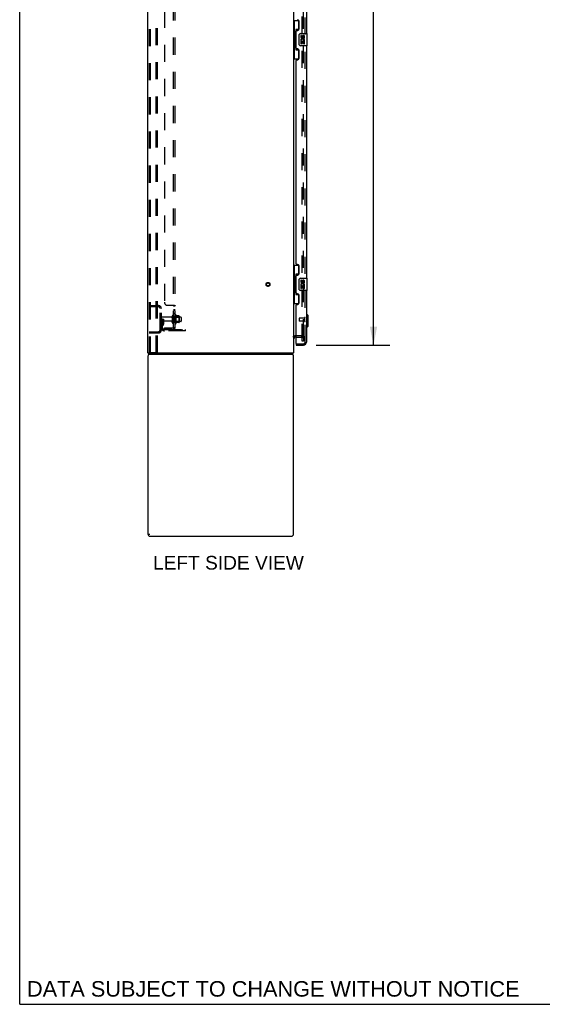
# Model space of a CAD drawing. Header units: inches. Extents: x 0 to 256, y 0 to 166.
# Tile 1 of 30: x 0 to 43, y 0 to 81. Entities that reach past the tile are written whole.
import ezdxf

# ---------------------------------------------------------------- set-up
doc = ezdxf.new("R2010")
doc.units = ezdxf.units.IN
doc.header["$LTSCALE"] = 14.074305
doc.header["$MEASUREMENT"] = 0
doc.linetypes.add('HIDDEN', pattern=[0.2, 0.1, -0.1])
doc.layers.get('0').update_dxf_attribs({"linetype": 'CONTINUOUS'})
for name, color, linetype in [('DEFAULT_2', 8, 'HIDDEN'), ('DIMENSIONS', 7, 'CONTINUOUS'), ('MAIN_OR_RIGHT_DOOR_ASSEMBLY', 7, 'CONTINUOUS'), ('SECONDARY_OR_LEFT_DOOR_ASSEMBLY', 7, 'CONTINUOUS'), ('SUBPANEL', 7, 'CONTINUOUS')]:
    doc.layers.add(name, color=color, linetype=linetype)
doc.styles.get("Standard").update_dxf_attribs({"font": 'arial.ttf'})
doc.dimstyles.new('DIMSTYLE_1', dxfattribs={"dimtxt": 1.128955, "dimasz": 1.505273, "dimexe": 0.09, "dimexo": 0.07, "dimgap": 0.0375, "dimtad": 0, "dimtih": 1, "dimtoh": 1, "dimzin": 4, "dimdsep": 46, "dimtxsty": 'Standard', "dimblk": '_FILLED', "dimblk1": '_FILLED', "dimblk2": '_FILLED', "dimcen": 0.09, "dimazin": 1, "dimtfac": 1, "dimtdec": 3, "dimtofl": 0, "dimtmove": 0, "dimatfit": 3, "dimldrblk": '_FILLED', "dimfxl": 0, "dimtolj": 1, "dimtzin": 4, "dimarcsym": 0})

# ---------------------------------------------------------------- blocks, each defined once
blk = doc.blocks.new('_FILLED')
at = {"color": 0, "linetype": 'ByBlock'}
blk.add_solid([(0, 0), (-1, 0.2), (-1, -0.2)], dxfattribs=at)
blk = doc.blocks.new('*D11')
at = {"layer": 'DIMENSIONS', "color": 2, "linetype": 'Continuous'}
for p, q in [((24.445, 124.828), (30.53, 124.828)), ((29.175, 124.828), (29.175, 91.525)), ((29.175, 54.328), (29.175, 87.574)), ((24.445, 54.328), (30.53, 54.328))]:
    blk.add_line(p, q, dxfattribs=at)
at = {"layer": 'DIMENSIONS', "color": 2, "linetype": 'Continuous', "xscale": 1.5052732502, "yscale": 1.5052732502, "zscale": 1.5052732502}
for p, rotation in [((29.175, 124.828), 90), ((29.175, 54.328), 270)]:
    blk.add_blockref('_FILLED', p, dxfattribs=dict(at, rotation=rotation))
at = {"layer": 'DIMENSIONS', "color": 2, "linetype": 'Continuous', "insert": (29.175, 90.96), "char_height": 1.129, "width": 5.77488, "attachment_point": 2, "line_spacing_factor": 0.9}
blk.add_mtext('70.50\\PDOORS', dxfattribs=at)

msp = doc.modelspace()

# ---------------------------------------------------------------- linework, layer by layer
at = {"color": 7, "linetype": 'Continuous'}
for p, q in [((0, 0), (0, 165.58)), ((22.784, 54.974), (22.722, 54.974)), ((10.632, 53.578), (10.632, 53.682)), ((10.632, 53.578), (22.503, 53.578)), ((22.503, 53.578), (22.503, 53.682)), ((22.529, 53.675), (22.52, 53.682)), ((10.705, 38.698), (10.705, 38.771)), ((0, 0), (255.896, 0))]:
    msp.add_line(p, q, dxfattribs=at)
at = {"color": 3, "linetype": 'Continuous'}
for p, q in [((10.58, 53.682), (10.58, 125.474)), ((22.58, 125.474), (22.58, 53.682)), ((10.58, 53.682), (22.58, 53.682)), ((10.58, 53.412), (10.58, 38.745)), ((22.58, 38.745), (22.58, 53.412)), ((10.746, 38.578), (22.413, 38.578))]:
    msp.add_line(p, q, dxfattribs=at)
at = {"color": 7, "linetype": 'Continuous'}
for points in [[(22.515, 53.614), (22.515, 53.608), (22.514, 53.604), (22.514, 53.599), (22.513, 53.595), (22.512, 53.592), (22.512, 53.588), (22.511, 53.586), (22.509, 53.583), (22.508, 53.581), (22.507, 53.58), (22.506, 53.579), (22.504, 53.579), (22.503, 53.578)], [(22.529, 53.675), (22.527, 53.673), (22.526, 53.67), (22.524, 53.666), (22.522, 53.662), (22.521, 53.657), (22.52, 53.652), (22.519, 53.646), (22.518, 53.641), (22.517, 53.636), (22.517, 53.63), (22.516, 53.625), (22.515, 53.614)]]:
    msp.add_lwpolyline(points, dxfattribs=at)
for centre, radius, start, end in [((22.722, 54.832), 0.142, 90, 180), ((22.333, 53.825), 0.246, 322.60593, 324.66952)]:
    msp.add_arc(centre, radius, start, end, dxfattribs=at)
at = {"color": 3, "linetype": 'Continuous'}
for centre, start, end in [((10.746, 53.412), 90, 180), ((22.413, 53.412), 0, 90), ((10.746, 38.745), 180, 270), ((22.413, 38.745), 270, 360)]:
    msp.add_arc(centre, 0.167, start, end, dxfattribs=at)
at = {"layer": 'DEFAULT_2', "color": 8, "linetype": 'HIDDEN'}
for p, q in [((10.684, 125.413), (10.684, 53.743)), ((10.757, 125.413), (10.757, 53.743)), ((11.258, 53.713), (11.258, 125.443)), ((11.362, 53.713), (11.362, 125.443)), ((23.288, 54.662), (23.288, 124.495)), ((23.392, 55.053), (23.392, 124.174)), ((10.684, 57.578), (11.437, 57.578)), ((11.437, 57.474), (10.684, 57.474)), ((11.32, 57.474), (11.32, 57.578)), ((11.404, 57.474), (11.404, 57.578)), ((11.58, 55.575), (11.58, 57.332)), ((11.684, 55.575), (11.684, 57.332)), ((12.879, 56.809), (12.879, 56.098)), ((11.788, 56.453), (11.684, 56.453)), ((12.515, 56.619), (11.714, 56.619)), ((12.515, 56.287), (11.714, 56.287)), ((11.772, 56.107), (11.723, 56.039)), ((11.774, 56.113), (11.774, 56.453)), ((11.774, 56.278), (11.878, 56.278)), ((11.788, 56.453), (11.878, 56.453)), ((11.788, 55.752), (11.788, 56.453)), ((11.856, 56.046), (11.807, 55.978)), ((11.878, 56.113), (11.878, 56.453)), ((12.578, 56.718), (12.578, 56.189)), ((12.684, 56.718), (12.684, 56.189)), ((13.279, 56.636), (12.684, 56.636)), ((13.279, 56.27), (12.684, 56.27)), ((12.809, 56.788), (12.809, 56.119)), ((12.829, 56.637), (12.809, 56.657)), ((12.829, 56.27), (12.809, 56.25)), ((12.829, 56.637), (13.125, 56.637)), ((12.829, 56.637), (12.829, 56.27)), ((12.829, 56.27), (13.125, 56.27)), ((13.134, 56.731), (12.907, 56.731)), ((13.134, 56.176), (12.907, 56.176)), ((13.125, 56.637), (13.145, 56.657)), ((13.125, 56.637), (13.125, 56.27)), ((13.125, 56.27), (13.145, 56.25)), ((13.145, 56.709), (13.145, 56.198)), ((13.309, 56.606), (13.309, 56.3)), ((10.684, 55.432), (11.437, 55.432)), ((10.684, 55.328), (11.437, 55.328)), ((11.32, 55.432), (11.32, 55.328)), ((11.404, 55.328), (11.404, 55.432)), ((11.93, 55.61), (13.684, 55.61)), ((13.684, 55.506), (11.93, 55.506)), ((13.181, 55.506), (13.181, 55.61)), ((13.437, 55.506), (13.437, 55.61)), ((13.684, 55.506), (13.684, 55.61)), ((23.206, 55.078), (22.722, 55.078)), ((22.784, 54.974), (23.206, 54.974)), ((23.392, 54.662), (23.288, 54.662)), ((23.392, 55.053), (23.392, 54.662)), ((10.705, 53.713), (10.779, 53.713)), ((10.779, 53.713), (11.362, 53.713))]:
    msp.add_line(p, q, dxfattribs=at)
for points in [[(10.684, 53.743), (10.685, 53.735), (10.687, 53.728), (10.69, 53.722), (10.694, 53.717), (10.699, 53.715), (10.705, 53.713)], [(10.757, 53.743), (10.758, 53.735), (10.76, 53.728), (10.764, 53.722), (10.768, 53.717), (10.773, 53.715), (10.779, 53.713)]]:
    msp.add_lwpolyline(points, dxfattribs=at)
for radius in [0.164, 0.124]:
    msp.add_circle((20.476, 59.328), radius, dxfattribs=at)
for centre, radius, start, end in [((11.437, 57.332), 0.246, 0, 90), ((11.437, 57.332), 0.142, 0, 90), ((12.847, 56.788), 0.0384, 34.44966, 180), ((12.279, 56.453), 0.698, 23.96793, 30.66313), ((11.714, 56.589), 0.03, 90, 180), ((11.714, 56.317), 0.03, 180, 270), ((11.892, 55.918), 0.208, 144.24611, 180), ((11.764, 56.113), 0.01, 324.24611, 360), ((11.764, 56.113), 0.114, 324.24611, 360), ((12.515, 56.682), 0.0625, 270, 360), ((12.515, 56.225), 0.0625, 0, 90), ((12.631, 56.718), 0.053, 0, 180), ((12.631, 56.189), 0.053, 180, 360), ((12.847, 56.119), 0.0384, 180, 325.55034), ((12.279, 56.453), 0.698, 329.33687, 336.03207), ((12.925, 56.741), 0.01, 203.96793, 270), ((12.925, 56.166), 0.01, 90, 156.03207), ((13.134, 56.721), 0.01, 5.19383, 90), ((13.134, 56.186), 0.01, 270, 354.80617), ((13.004, 56.709), 0.141, 0, 5.20805), ((13.004, 56.198), 0.141, 354.79195, 360), ((13.279, 56.606), 0.03, 0, 90), ((13.279, 56.3), 0.03, 270, 360), ((11.437, 55.575), 0.246, 270, 360), ((11.437, 55.575), 0.142, 270, 360), ((11.93, 55.752), 0.246, 180, 270), ((11.892, 55.918), 0.104, 144.24611, 180), ((11.93, 55.752), 0.142, 180, 270), ((22.722, 54.832), 0.246, 90, 142.75862), ((23.206, 54.892), 0.186, 0, 90), ((23.206, 54.892), 0.0823, 0, 90)]:
    msp.add_arc(centre, radius, start, end, dxfattribs=at)
at = {"layer": 'MAIN_OR_RIGHT_DOOR_ASSEMBLY', "color": 8, "linetype": 'HIDDEN'}
for p, q in [((23.534, 54.575), (23.534, 124.582)), ((22.804, 54.432), (23.391, 54.432))]:
    msp.add_line(p, q, dxfattribs=at)
msp.add_arc((23.391, 54.575), 0.142, 270, 360, dxfattribs=at)
at = {"layer": 'SECONDARY_OR_LEFT_DOOR_ASSEMBLY', "color": 8, "linetype": 'HIDDEN'}
for p, q in [((23.534, 54.575), (23.534, 124.582)), ((23.034, 56.546), (23.034, 56.318)), ((23.491, 56.556), (23.044, 56.556)), ((23.491, 56.308), (23.044, 56.308)), ((23.491, 56.574), (23.491, 56.29))]:
    msp.add_line(p, q, dxfattribs=at)
at = {"layer": 'SECONDARY_OR_LEFT_DOOR_ASSEMBLY', "color": 3, "linetype": 'Continuous'}
for p, q in [((23.638, 99.162), (23.638, 79.995)), ((23.034, 80.393), (23.034, 81.013)), ((22.784, 78.788), (22.784, 80.203)), ((22.844, 80.263), (22.904, 80.263)), ((22.904, 78.728), (22.844, 78.728)), ((23.638, 78.995), (23.638, 59.828)), ((23.034, 77.978), (23.034, 78.598)), ((22.784, 61.036), (22.784, 77.788)), ((22.844, 77.848), (22.904, 77.848)), ((22.904, 60.976), (22.844, 60.976)), ((22.844, 60.096), (22.904, 60.096)), ((23.034, 60.226), (23.034, 60.846)), ((22.784, 58.621), (22.784, 60.036)), ((22.904, 58.561), (22.844, 58.561)), ((23.034, 57.811), (23.034, 58.431)), ((23.638, 58.828), (23.638, 54.575)), ((22.784, 54.452), (22.784, 57.621)), ((22.844, 57.681), (22.904, 57.681)), ((22.804, 54.432), (23.391, 54.432)), ((22.784, 54.328), (23.391, 54.328))]:
    msp.add_line(p, q, dxfattribs=at)
at = {"layer": 'SECONDARY_OR_LEFT_DOOR_ASSEMBLY', "color": 7, "linetype": 'Continuous'}
for p, q in [((22.58, 81.07), (23.02, 81.07)), ((22.619, 81.07), (22.619, 80.045)), ((22.984, 80.335), (22.757, 80.335)), ((22.757, 80.335), (22.757, 78.655)), ((22.984, 81.07), (22.984, 80.29)), ((22.597, 80.045), (22.72, 80.045)), ((22.597, 80.045), (22.597, 78.945)), ((22.72, 80.075), (22.72, 80.096)), ((22.72, 78.945), (22.72, 80.045)), ((23.043, 79.095), (23.043, 79.895)), ((23.143, 79.995), (23.683, 79.995)), ((23.243, 79.841), (23.181, 79.841)), ((23.181, 79.841), (23.181, 79.705)), ((23.243, 79.705), (23.243, 79.841)), ((23.309, 79.767), (23.309, 79.698)), ((23.369, 79.705), (23.369, 79.747)), ((23.432, 79.747), (23.432, 79.61)), ((23.432, 79.61), (23.495, 79.61)), ((23.495, 79.61), (23.495, 79.747)), ((23.698, 79.01), (23.698, 79.98)), ((22.597, 78.945), (22.72, 78.945)), ((22.619, 78.945), (22.619, 77.92)), ((22.72, 78.894), (22.72, 78.915)), ((23.683, 78.995), (23.143, 78.995)), ((23.199, 79.38), (23.181, 79.38)), ((23.181, 79.38), (23.181, 79.149)), ((23.181, 79.149), (23.243, 79.149)), ((23.233, 79.38), (23.261, 79.399)), ((23.233, 79.38), (23.495, 79.38)), ((23.243, 79.317), (23.309, 79.317)), ((23.243, 79.149), (23.243, 79.317)), ((23.309, 79.317), (23.309, 79.181)), ((23.309, 79.181), (23.369, 79.181)), ((23.369, 79.317), (23.432, 79.317)), ((23.369, 79.181), (23.369, 79.317)), ((23.424, 79.416), (23.482, 79.391)), ((23.432, 79.317), (23.432, 79.149)), ((23.432, 79.149), (23.495, 79.149)), ((23.495, 79.149), (23.495, 79.38)), ((22.58, 77.92), (23.02, 77.92)), ((22.757, 78.655), (22.984, 78.655)), ((22.984, 78.7), (22.984, 77.92)), ((22.58, 60.903), (23.02, 60.903)), ((22.619, 60.903), (22.619, 59.878)), ((22.984, 60.903), (22.984, 60.123)), ((22.984, 60.168), (22.757, 60.168)), ((22.757, 60.168), (22.757, 58.488)), ((22.597, 59.878), (22.72, 59.878)), ((22.597, 59.878), (22.597, 58.778)), ((22.72, 59.909), (22.72, 59.929)), ((22.72, 58.778), (22.72, 59.878)), ((23.043, 58.928), (23.043, 59.728)), ((23.143, 59.828), (23.683, 59.828)), ((23.243, 59.674), (23.181, 59.674)), ((23.181, 59.674), (23.181, 59.538)), ((23.243, 59.538), (23.243, 59.674)), ((23.309, 59.6), (23.309, 59.531)), ((23.369, 59.538), (23.369, 59.58)), ((23.424, 59.249), (23.482, 59.224)), ((23.432, 59.58), (23.432, 59.444)), ((23.432, 59.444), (23.495, 59.444)), ((23.495, 59.444), (23.495, 59.58)), ((23.698, 58.843), (23.698, 59.813)), ((22.597, 58.778), (22.72, 58.778)), ((22.619, 58.778), (22.619, 57.753)), ((22.72, 58.728), (22.72, 58.748)), ((22.757, 58.488), (22.984, 58.488)), ((22.984, 58.533), (22.984, 57.753)), ((23.683, 58.828), (23.143, 58.828)), ((23.199, 59.213), (23.181, 59.213)), ((23.181, 59.213), (23.181, 58.983)), ((23.181, 58.983), (23.243, 58.983)), ((23.233, 59.213), (23.261, 59.232)), ((23.233, 59.213), (23.495, 59.213)), ((23.243, 59.15), (23.309, 59.15)), ((23.243, 58.983), (23.243, 59.15)), ((23.309, 59.15), (23.309, 59.014)), ((23.309, 59.014), (23.369, 59.014)), ((23.369, 59.15), (23.432, 59.15)), ((23.369, 59.014), (23.369, 59.15)), ((23.432, 59.15), (23.432, 58.983)), ((23.432, 58.983), (23.495, 58.983)), ((23.495, 58.983), (23.495, 59.213)), ((22.58, 57.753), (23.02, 57.753)), ((23.677, 56.88), (23.638, 56.88)), ((23.795, 56.762), (23.677, 56.88)), ((23.677, 55.778), (23.677, 56.88)), ((23.795, 55.896), (23.795, 56.762)), ((23.677, 55.778), (23.638, 55.778)), ((23.795, 55.896), (23.677, 55.778)), ((22.784, 54.432), (22.804, 54.432)), ((22.784, 54.432), (22.784, 54.328))]:
    msp.add_line(p, q, dxfattribs=at)
for points in [[(22.757, 80.311), (22.757, 80.308), (22.758, 80.304), (22.758, 80.3), (22.76, 80.296), (22.761, 80.291), (22.763, 80.286), (22.766, 80.281), (22.769, 80.275), (22.772, 80.268), (22.776, 80.261), (22.78, 80.254), (22.785, 80.246), (22.791, 80.238), (22.793, 80.234)], [(23.043, 79.895), (23.043, 79.901), (23.044, 79.908), (23.045, 79.914), (23.046, 79.92), (23.048, 79.926), (23.05, 79.931)], [(22.793, 78.756), (22.791, 78.753), (22.785, 78.744), (22.78, 78.736), (22.776, 78.729), (22.772, 78.722), (22.769, 78.716), (22.766, 78.71), (22.763, 78.704), (22.761, 78.699), (22.76, 78.694), (22.758, 78.69), (22.758, 78.686), (22.757, 78.682), (22.757, 78.679)], [(23.05, 79.059), (23.048, 79.065), (23.046, 79.07), (23.045, 79.076), (23.044, 79.083), (23.043, 79.089), (23.043, 79.095)], [(22.757, 60.145), (22.757, 60.141), (22.758, 60.138), (22.758, 60.134), (22.76, 60.129), (22.761, 60.125), (22.763, 60.119), (22.766, 60.114), (22.769, 60.108), (22.772, 60.101), (22.776, 60.095), (22.78, 60.087), (22.785, 60.079), (22.791, 60.071), (22.793, 60.067)], [(23.043, 59.728), (23.043, 59.735), (23.044, 59.741), (23.045, 59.747), (23.046, 59.753), (23.048, 59.759), (23.05, 59.765)], [(22.793, 58.589), (22.791, 58.586), (22.785, 58.577), (22.78, 58.57), (22.776, 58.562), (22.772, 58.555), (22.769, 58.549), (22.766, 58.543), (22.763, 58.537), (22.761, 58.532), (22.76, 58.528), (22.758, 58.523), (22.758, 58.519), (22.757, 58.516), (22.757, 58.512)], [(23.05, 58.892), (23.048, 58.898), (23.046, 58.904), (23.045, 58.91), (23.044, 58.916), (23.043, 58.922), (23.043, 58.928)]]:
    msp.add_lwpolyline(points, dxfattribs=at)
at = {"layer": 'SECONDARY_OR_LEFT_DOOR_ASSEMBLY', "color": 3, "linetype": 'Continuous'}
for centre, radius, start, end in [((22.904, 81.013), 0.13, 0, 90), ((22.904, 80.393), 0.13, 270, 360), ((22.844, 80.203), 0.06, 90, 180), ((22.844, 78.788), 0.06, 180, 270), ((22.904, 78.598), 0.13, 0, 90), ((22.904, 77.978), 0.13, 270, 360), ((22.844, 77.788), 0.06, 90, 180), ((22.844, 61.036), 0.06, 180, 270), ((22.904, 60.846), 0.13, 0, 90), ((22.844, 60.036), 0.06, 90, 180), ((22.904, 60.226), 0.13, 270, 360), ((22.844, 58.621), 0.06, 180, 270), ((22.904, 58.431), 0.13, 0, 90), ((22.844, 57.621), 0.06, 90, 180), ((22.904, 57.811), 0.13, 270, 360), ((22.804, 54.452), 0.02, 180, 270), ((23.391, 54.575), 0.246, 270, 360)]:
    msp.add_arc(centre, radius, start, end, dxfattribs=at)
at = {"layer": 'SECONDARY_OR_LEFT_DOOR_ASSEMBLY', "color": 7, "linetype": 'Continuous'}
for centre, radius, start, end in [((23.143, 79.895), 0.1, 90, 158.79459), ((23.275, 79.705), 0.0943, 180, 360), ((23.338, 79.453), 0.157, 336.59665, 161.87913), ((23.275, 79.705), 0.0314, 180, 261.22946), ((23.338, 79.453), 0.0943, 336.59665, 215.11217), ((23.274, 79.709), 0.0362, 263.42855, 341.76278), ((23.401, 79.747), 0.0943, 68.69989, 167.43379), ((23.401, 79.747), 0.0314, 0, 180.04847), ((23.401, 79.747), 0.0943, 0, 68.67039), ((23.683, 79.98), 0.015, 0, 90), ((23.143, 79.095), 0.1, 201.20502, 270), ((23.334, 79.453), 0.154, 161.41988, 206.19629), ((23.338, 79.453), 0.157, 205.73705, 207.8532), ((23.683, 79.01), 0.015, 270, 360), ((23.143, 59.728), 0.1, 90, 158.79459), ((23.334, 59.286), 0.154, 161.41988, 206.19629), ((23.275, 59.538), 0.0943, 180, 360), ((23.338, 59.286), 0.157, 336.59665, 161.87913), ((23.275, 59.538), 0.0314, 180, 261.22946), ((23.338, 59.286), 0.0943, 336.59665, 215.11217), ((23.274, 59.543), 0.0362, 263.42855, 341.76278), ((23.401, 59.58), 0.0943, 68.69989, 167.43379), ((23.401, 59.58), 0.0314, 0, 180.04847), ((23.401, 59.58), 0.0943, 0, 68.67039), ((23.683, 59.813), 0.015, 0, 90), ((23.143, 58.928), 0.1, 201.20502, 270), ((23.338, 59.286), 0.157, 205.73705, 207.8532), ((23.683, 58.843), 0.015, 270, 360)]:
    msp.add_arc(centre, radius, start, end, dxfattribs=at)
at = {"layer": 'SECONDARY_OR_LEFT_DOOR_ASSEMBLY', "color": 8, "linetype": 'HIDDEN'}
for centre, radius, start, end in [((23.044, 56.546), 0.01, 90, 180), ((23.044, 56.318), 0.01, 180, 270), ((23.512, 56.574), 0.0215, 0, 180), ((23.512, 56.29), 0.0215, 180, 360), ((23.391, 54.575), 0.142, 270, 360)]:
    msp.add_arc(centre, radius, start, end, dxfattribs=at)
at = {"layer": 'SECONDARY_OR_LEFT_DOOR_ASSEMBLY', "color": 7, "linetype": 'Continuous'}
for centre, start_param, end_param in [((22.824, 80.086), 0.699287, 1.51401), ((22.824, 80.086), -4.655602, -3.84088), ((22.824, 78.905), 0.699287, 1.51401), ((22.824, 78.905), -4.655602, -3.84088), ((22.824, 59.919), 0.699287, 1.51401), ((22.824, 59.919), -4.655602, -3.84088), ((22.824, 58.738), 0.699287, 1.51401), ((22.824, 58.738), -4.655602, -3.84088)]:
    msp.add_ellipse(centre, major_axis=(0, 0.18), ratio=0.579493, start_param=start_param, end_param=end_param, dxfattribs=at)
at = {"layer": 'SUBPANEL', "color": 8, "linetype": 'HIDDEN'}
for p, q in [((12.684, 55.735), (12.684, 123.422)), ((12.809, 55.735), (12.809, 123.422)), ((11.934, 121.297), (11.934, 57.86)), ((12.184, 57.61), (12.755, 57.61)), ((12.684, 57.576), (12.684, 57.574)), ((12.684, 57.574), (12.809, 57.574)), ((12.684, 57.249), (12.809, 57.249)), ((12.684, 57.213), (12.809, 57.213)), ((12.684, 56.968), (12.809, 56.968)), ((12.684, 56.932), (12.809, 56.932)), ((12.684, 56.703), (12.809, 56.703)), ((12.684, 56.203), (12.809, 56.203)), ((11.934, 55.735), (12.572, 55.735)), ((11.934, 55.735), (11.934, 55.61)), ((12.572, 55.61), (11.934, 55.61)), ((12.755, 55.696), (12.658, 55.776)), ((12.683, 55.755), (12.684, 55.754)), ((12.684, 55.735), (12.809, 55.735))]:
    msp.add_line(p, q, dxfattribs=at)
for points in [[(12.658, 57.61), (12.658, 57.608), (12.658, 57.606), (12.658, 57.604), (12.658, 57.603), (12.659, 57.601), (12.659, 57.6), (12.66, 57.598), (12.661, 57.597), (12.663, 57.595), (12.664, 57.594), (12.666, 57.593), (12.668, 57.591), (12.669, 57.59), (12.673, 57.587)], [(12.658, 57.61), (12.658, 57.608), (12.658, 57.606), (12.658, 57.604), (12.658, 57.603), (12.659, 57.601), (12.659, 57.6), (12.66, 57.598), (12.661, 57.597), (12.663, 57.595), (12.664, 57.594), (12.666, 57.593)], [(12.673, 57.587), (12.675, 57.586), (12.677, 57.585), (12.679, 57.583), (12.68, 57.582), (12.682, 57.58), (12.683, 57.579), (12.683, 57.577), (12.684, 57.576), (12.684, 57.574)], [(12.677, 57.585), (12.679, 57.583), (12.68, 57.582), (12.682, 57.58), (12.683, 57.579), (12.683, 57.577)], [(12.755, 57.61), (12.757, 57.608), (12.76, 57.606), (12.763, 57.604), (12.766, 57.603), (12.77, 57.601), (12.774, 57.599), (12.782, 57.596)], [(12.757, 57.608), (12.76, 57.606), (12.763, 57.604)], [(12.782, 57.596), (12.786, 57.594), (12.79, 57.593)], [(12.79, 57.593), (12.793, 57.591), (12.796, 57.589), (12.799, 57.587), (12.802, 57.585), (12.805, 57.583), (12.806, 57.581), (12.808, 57.579), (12.808, 57.578), (12.809, 57.576), (12.809, 57.574)], [(12.799, 57.587), (12.802, 57.585), (12.805, 57.583)], [(12.806, 57.581), (12.808, 57.579), (12.808, 57.578), (12.809, 57.576), (12.809, 57.574)], [(12.658, 55.776), (12.658, 55.775), (12.658, 55.774), (12.658, 55.773), (12.658, 55.772), (12.659, 55.771), (12.659, 55.77), (12.66, 55.769), (12.661, 55.767), (12.663, 55.766), (12.664, 55.764), (12.666, 55.762), (12.669, 55.758)], [(12.669, 55.758), (12.671, 55.756), (12.673, 55.754), (12.675, 55.752), (12.677, 55.749), (12.679, 55.747), (12.68, 55.745), (12.682, 55.742), (12.683, 55.74), (12.683, 55.738), (12.684, 55.736), (12.684, 55.735)], [(12.68, 55.757), (12.68, 55.758), (12.68, 55.758), (12.68, 55.758), (12.68, 55.758), (12.68, 55.758), (12.68, 55.757), (12.681, 55.757), (12.681, 55.757), (12.681, 55.756), (12.682, 55.756), (12.682, 55.756), (12.683, 55.755), (12.683, 55.755)], [(12.744, 55.735), (12.744, 55.735), (12.744, 55.735), (12.743, 55.735), (12.743, 55.735), (12.743, 55.735), (12.742, 55.735), (12.742, 55.735), (12.741, 55.735), (12.74, 55.735), (12.74, 55.735), (12.739, 55.735), (12.738, 55.735), (12.738, 55.736), (12.737, 55.736), (12.736, 55.736), (12.735, 55.736), (12.735, 55.736), (12.734, 55.736), (12.733, 55.736), (12.732, 55.737), (12.731, 55.737), (12.731, 55.737), (12.73, 55.737), (12.729, 55.737), (12.728, 55.738), (12.727, 55.738), (12.726, 55.738), (12.725, 55.738), (12.725, 55.739), (12.724, 55.739), (12.723, 55.739), (12.722, 55.739), (12.721, 55.74), (12.72, 55.74), (12.719, 55.74), (12.718, 55.741), (12.717, 55.741), (12.716, 55.741), (12.715, 55.742), (12.714, 55.742), (12.713, 55.742), (12.712, 55.743), (12.711, 55.743), (12.71, 55.743), (12.709, 55.744), (12.708, 55.744), (12.707, 55.745), (12.706, 55.745), (12.705, 55.745), (12.703, 55.746), (12.702, 55.746), (12.701, 55.747), (12.7, 55.747), (12.699, 55.748), (12.698, 55.748), (12.697, 55.748), (12.696, 55.749), (12.696, 55.749), (12.695, 55.75), (12.694, 55.75), (12.693, 55.751), (12.692, 55.751), (12.691, 55.751), (12.69, 55.752), (12.69, 55.752), (12.689, 55.753), (12.688, 55.753), (12.687, 55.753), (12.687, 55.754), (12.686, 55.754), (12.685, 55.755), (12.684, 55.755), (12.684, 55.755), (12.683, 55.756), (12.682, 55.756), (12.682, 55.756), (12.681, 55.757), (12.681, 55.757), (12.68, 55.757), (12.68, 55.757)], [(12.74, 55.735), (12.741, 55.735), (12.742, 55.735), (12.742, 55.735), (12.743, 55.735), (12.743, 55.735), (12.743, 55.735), (12.744, 55.735), (12.744, 55.735)], [(12.755, 55.696), (12.757, 55.699), (12.76, 55.701), (12.763, 55.703), (12.766, 55.705), (12.77, 55.707), (12.774, 55.709), (12.778, 55.711)], [(12.778, 55.711), (12.786, 55.714), (12.79, 55.716), (12.793, 55.718), (12.796, 55.719), (12.799, 55.721), (12.802, 55.723), (12.805, 55.725), (12.806, 55.727), (12.808, 55.729), (12.808, 55.731), (12.809, 55.733), (12.809, 55.735)]]:
    msp.add_lwpolyline(points, dxfattribs=at)
for centre, radius, start, end in [((12.184, 57.86), 0.25, 180, 270), ((12.572, 55.847), 0.237, 270, 360), ((12.572, 55.847), 0.112, 270, 360)]:
    msp.add_arc(centre, radius, start, end, dxfattribs=at)

# ---------------------------------------------------------------- texts
at = {"layer": 'DIMENSIONS', "color": 2, "linetype": 'Continuous', "attachment_point": 2, "line_spacing_factor": 0.9}
for s, insert, char_height, width in [('LEFT SIDE VIEW', (17.212, 36.954), 1.12895, 12.41431), ('DATA SUBJECT TO CHANGE WITHOUT NOTICE', (20.909, 1.912), 1.27948, 40.53438)]:
    msp.add_mtext(s, dxfattribs=dict(at, insert=insert, char_height=char_height, width=width))

# ---------------------------------------------------------------- dimensions: what is measured, and where the dimension line sits
at = {"layer": 'DIMENSIONS', "color": 2, "linetype": 'Continuous'}
dim = msp.add_linear_dim(base=(29.175, 124.828), p1=(24.375, 54.328), p2=(24.375, 124.828), angle=90, text='<>\\PDOORS', dimstyle='DIMSTYLE_1', dxfattribs=at)
dim.commit()
dim.dimension.update_dxf_attribs({"geometry": '*D11', "text_midpoint": (29.175, 89.549), "dimtype": 160})

doc.saveas('drawing.dxf')
